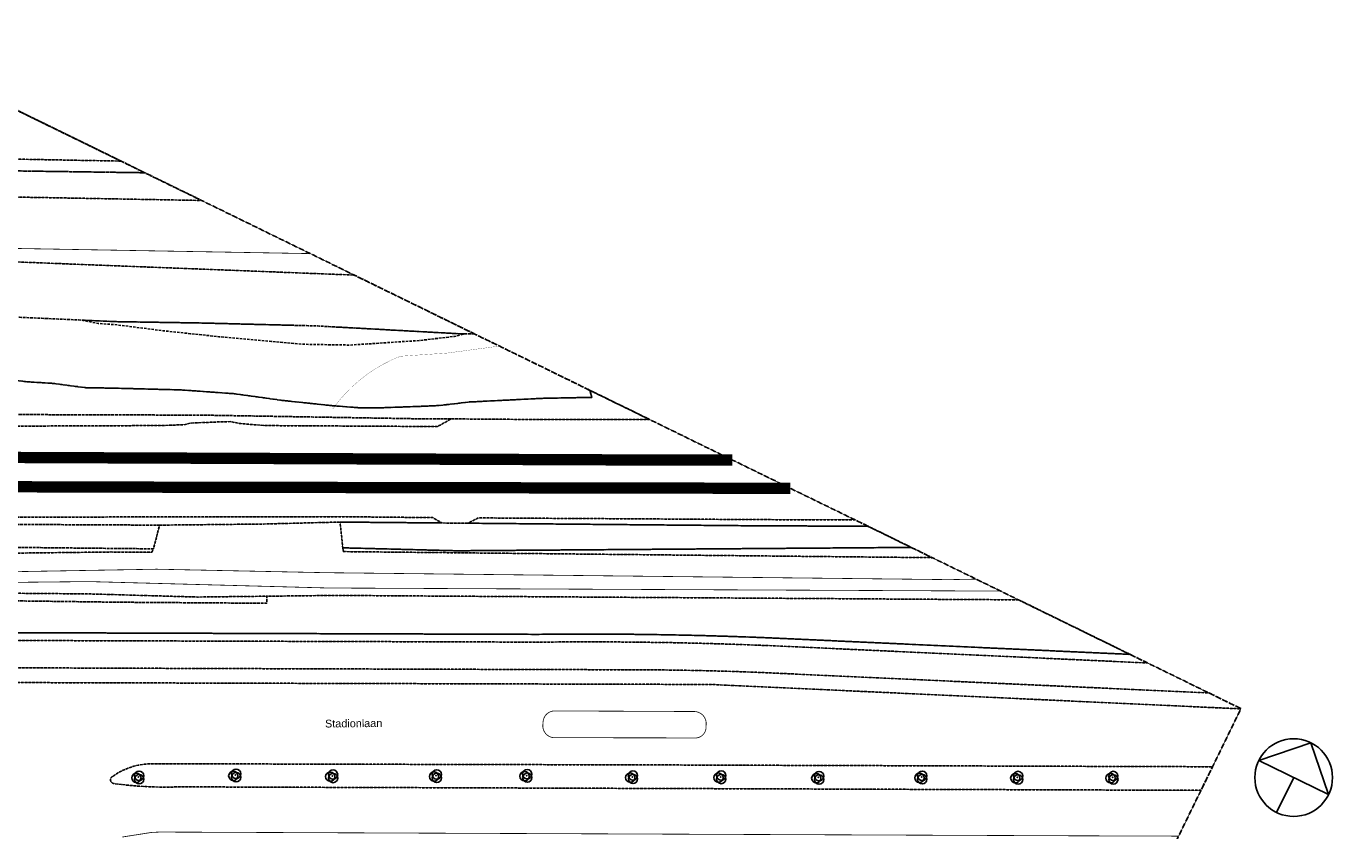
# Model space of a CAD drawing. Header units: millimetres. Extents: x -111114 to 169936, y -100721 to 166853.
# Tile 10 of 10: x 65 to 169936, y 63328 to 166853. Entities that reach past the tile are written whole.
import ezdxf

# ---------------------------------------------------------------- set-up
doc = ezdxf.new("R2010")
doc.units = ezdxf.units.MM
doc.header["$LTSCALE"] = 100
for name, pattern in [('HIDDEN', [9.525, 6.35, -3.175]), ('HIDDEN2', [4.7625, 3.175, -1.5875]), ('HIDDEN2X', [10, 5, -5])]:
    doc.linetypes.add(name, pattern=pattern)
for name, color, linetype in [('T--L9020_PAND', 1, 'Continuous'), ('T--L9033_SCHEIDING', 14, 'FENCELINE1'), ('T--L9041_ONBEGROEID', 15, 'HIDDEN2'), ('T--L9041_ONDERSTEUNENDWEGDEEL', 7, 'Continuous'), ('T--L9041_SPOOR', 9, 'HIDDEN2X'), ('T--L9041_WEGDEEL', 8, 'Continuous'), ('T--L9042_BEPLANTING', 92, 'Continuous'), ('T--L9042_Groenvoorziening', 92, 'HIDDEN2'), ('T--L9043_ONDERSTEUNENDWATERDEEL', 7, 'Continuous'), ('T--L9043_WATERDEEL', 5, 'Continuous'), ('T--T$1--_ADERS_Straatnaam', 7, 'Continuous'), ('X--L$5--_NOORDPIJL', 8, 'Continuous'), ('X--T$7--_RASTERVERDELING', 8, 'HIDDEN')]:
    doc.layers.add(name, color=color, linetype=linetype)
doc.styles.get("Standard").update_dxf_attribs({"font": 'arial.ttf'})
doc.linetypes.add('FENCELINE1', pattern='A,6.35,-2.54,[133,ltypeshp.shx,S=2.54,R=0,X=-2.54,Y=0],-2.54,25.4', length=36.83)

# ---------------------------------------------------------------- blocks, each defined once
blk = doc.blocks.new('NOORDPIJL')
at = {"flags": 128}
for points in [[(-5000, 0), (5000, 0), (0, 5000), (-5000, 0)], [(0, 0), (0, -5000)]]:
    blk.add_lwpolyline(points, dxfattribs=at)
blk.add_circle((0, 0), 5000)
blk = doc.blocks.new('VEGETATIEOBJECT')
for centre in [(-200, -200), (0, 200), (200, -200)]:
    blk.add_circle(centre, 600)
blk.add_point((0, 0))

msp = doc.modelspace()

# ---------------------------------------------------------------- linework, layer by layer
at = {"layer": 'T--L9020_PAND', "const_width": 100, "flags": 128}
msp.add_lwpolyline([(-13985, 162336), (-14216, 150008), (12255, 149512), (-13985, 162336)], dxfattribs=at)
at = {"layer": 'T--L9033_SCHEIDING', "const_width": 25, "flags": 128}
for points in [[(36618, 137605), (-10063, 138421), (-36911, 138857)], [(48229, 124392), (54281, 124804), (60974, 125701)], [(39502, 117582), (40255, 118576), (41071, 119520), (41946, 120409), (42878, 121239), (43861, 122006), (44893, 122708), (45967, 123342), (47081, 123904), (48229, 124392)], [(-59044, 93571), (-48343, 93671), (-2714, 93895), (8297, 93793), (22093, 93396), (31007, 93500)], [(31007, 93500), (39820, 93604), (123339, 93061), (127801, 93041)]]:
    msp.add_lwpolyline(points, dxfattribs=at)
at = {"layer": 'T--L9041_ONBEGROEID', "flags": 128}
for points in [[(-32108, 148685), (15320, 148014), (-23228, 166853), (-32108, 148685)], [(12255, 149512), (-14216, 150008), (-13985, 162336), (12255, 149512)]]:
    msp.add_lwpolyline(points, dxfattribs=at)
at = {"layer": 'T--L9041_ONDERSTEUNENDWEGDEEL', "const_width": 100, "flags": 128}
msp.add_lwpolyline([(86258, 75256), (86353, 75263), (86446, 75276), (86538, 75297), (86629, 75324), (86719, 75356), (86805, 75395), (86888, 75439), (86968, 75489), (87046, 75544), (87118, 75605), (87186, 75670), (87250, 75740), (87309, 75814), (87363, 75893), (87411, 75973), (87454, 76058), (87490, 76145), (87520, 76235), (87545, 76327), (87563, 76420), (87574, 76514), (87601, 77124), (87597, 77225), (87586, 77326), (87568, 77426), (87544, 77525), (87513, 77622), (87476, 77717), (87433, 77809), (87383, 77898), (87329, 77983), (87270, 78066), (87204, 78144), (87133, 78217), (87057, 78286), (86979, 78350), (86895, 78407), (86808, 78460), (86718, 78507), (86624, 78547), (86529, 78583), (86431, 78610), (86332, 78632), (86232, 78648), (86130, 78656), (68089, 78736), (67987, 78732), (67885, 78722), (67783, 78703), (67683, 78679), (67586, 78647), (67490, 78609), (67398, 78564), (67309, 78513), (67223, 78457), (67142, 78395), (67065, 78326), (66993, 78254), (66925, 78175), (66864, 78093), (66808, 78006), (66759, 77917), (66715, 77824), (66678, 77728), (66648, 77630), (66624, 77530), (66607, 77429), (66566, 76926), (66562, 76820), (66566, 76715), (66575, 76610), (66594, 76506), (66619, 76404), (66650, 76303), (66689, 76205), (66735, 76110), (66787, 76018), (66846, 75930), (66910, 75846), (66979, 75767), (67055, 75693), (67135, 75624), (67220, 75562), (67309, 75505), (67401, 75454), (67497, 75409), (67596, 75372), (67697, 75342), (67800, 75319), (67904, 75303), (68009, 75294), (86258, 75256)], dxfattribs=at)
at = {"layer": 'T--L9041_SPOOR', "const_width": 1435, "flags": 128}
for points in [[(90968, 111042), (77515, 111045), (-6175, 111381), (-50296, 111470)], [(98439, 107391), (14749, 107543), (-52123, 107733)]]:
    msp.add_lwpolyline(points, dxfattribs=at)
at = {"layer": 'T--L9041_WEGDEEL', "flags": 128}
for points, const_width in [([(-10745, 103676), (41144, 103731), (52403, 103620), (53551, 102929), (56904, 102898), (58264, 103583), (98092, 103343), (106720, 103344), (80307, 116253), (64308, 116257), (54762, 116329), (53021, 115342), (30816, 115466), (27633, 115721), (26381, 115976), (24625, 115932), (21229, 115785), (20343, 115577), (17758, 115486), (9416, 115425), (-11985, 115385)], 100), ([(90968, 111758), (77518, 111761), (-6174, 112097), (-50294, 112186)], 25), ([(90968, 110326), (77512, 110329), (-6177, 110665), (-50297, 110754)], 25), ([(98437, 106675), (14747, 106827), (-52125, 107017)], 25), ([(98440, 108107), (14751, 108259), (-52121, 108449)], 25), ([(-6949, 84307), (25110, 84191), (81438, 84018), (84143, 83983), (86848, 83931), (89553, 83861), (92257, 83775), (94961, 83671), (97663, 83550), (100365, 83413), (152332, 81052), (144443, 84907), (95764, 87140), (91507, 87301), (87248, 87431), (82990, 87527), (78730, 87591), (74470, 87624), (70211, 87623), (65951, 87591), (-6937, 87820)], 100), ([(16278, 71931), (20295, 71930), (83652, 71776), (152801, 71548), (156443, 79000), (89068, 82102), (88782, 82121), (88493, 82135), (88206, 82145), (87918, 82151), (87630, 82153), (87342, 82150), (87054, 82144), (19109, 82330), (-6955, 82399)], 100), ([(87574, 76514), (87563, 76420), (87545, 76327), (87520, 76235), (87490, 76145), (87454, 76058), (87411, 75973), (87363, 75893), (87309, 75814), (87250, 75740), (87186, 75670), (87118, 75605), (87046, 75544), (86968, 75489), (86888, 75439), (86805, 75395), (86719, 75356), (86629, 75324), (86538, 75297), (86446, 75276), (86353, 75263), (86258, 75256), (68009, 75294), (67904, 75303), (67800, 75319), (67697, 75342), (67596, 75372), (67497, 75409), (67401, 75454), (67309, 75505), (67220, 75562), (67135, 75624), (67055, 75693), (66979, 75767), (66910, 75846), (66846, 75930), (66787, 76018), (66735, 76110), (66689, 76205), (66650, 76303), (66619, 76404), (66594, 76506), (66575, 76610), (66566, 76715), (66562, 76820), (66566, 76926), (66607, 77429), (66624, 77530), (66648, 77630), (66678, 77728), (66715, 77824), (66759, 77917), (66808, 78006), (66864, 78093), (66925, 78175), (66993, 78254), (67065, 78326), (67142, 78395), (67223, 78457), (67309, 78513), (67398, 78564), (67490, 78609), (67586, 78647), (67683, 78679), (67783, 78703), (67885, 78722), (67987, 78732), (68089, 78736), (86130, 78656), (86232, 78648), (86332, 78632), (86431, 78610), (86529, 78583), (86624, 78547), (86718, 78507), (86808, 78460), (86895, 78407), (86979, 78350), (87057, 78286), (87133, 78217), (87204, 78144), (87270, 78066), (87329, 77983), (87383, 77898), (87433, 77809), (87476, 77717), (87513, 77622), (87544, 77525), (87568, 77426), (87586, 77326), (87597, 77225), (87601, 77124), (87574, 76514)], 100), ([(12257, 69266), (11303, 69391), (11271, 69397), (11239, 69405), (11208, 69416), (11177, 69429), (11148, 69444), (11119, 69460), (11093, 69479), (11066, 69500), (11042, 69522), (11019, 69546), (10999, 69572), (10978, 69598), (10961, 69627), (10946, 69655), (10932, 69686), (10920, 69717), (10911, 69748), (10905, 69780), (10899, 69813), (10896, 69845), (10896, 69879), (10898, 69912), (10901, 69944), (10907, 69977), (10916, 70008), (10927, 70040), (10940, 70070), (10954, 70100), (10970, 70129), (10989, 70156), (11010, 70182), (11032, 70207), (11055, 70230), (11080, 70251), (11107, 70270), (11135, 70288), (11164, 70303), (11669, 70638), (12197, 70936), (12743, 71198), (13306, 71421), (13884, 71605), (14472, 71748), (15069, 71851), (15672, 71912), (16278, 71931)], 100), ([(151318, 68513), (19770, 68962), (18696, 68932), (17620, 68927), (16545, 68946), (15470, 68989), (14397, 69057), (13327, 69150), (12257, 69266)], 100), ([(12406, 62490), (12512, 62513), (12618, 62534), (12724, 62553), (12831, 62571), (12938, 62588), (13045, 62604), (13152, 62618), (16158, 63091), (17218, 63143), (136124, 62655), (148436, 62617), (151318, 68513)], 100)]:
    msp.add_lwpolyline(points, dxfattribs=dict(at, const_width=const_width))
at = {"layer": 'T--L9041_WEGDEEL', "const_width": 100, "flags": 128}
msp.add_lwpolyline([(12378, 63788), (12378, 63788)], close=True, dxfattribs=at)
at = {"layer": 'T--L9042_Groenvoorziening', "flags": 128}
for points in [[(-33677, 145475), (22622, 144445), (15320, 148014), (-32108, 148685), (-33677, 145475)], [(34169, 128380), (37227, 128304), (40245, 128139), (43585, 127957), (55958, 127282), (56554, 127283), (57736, 127284), (42269, 134843), (-9323, 136848), (-37569, 137511), (-40673, 131160), (-33304, 130898), (7305, 129039), (11451, 128849), (22683, 128669), (34169, 128380)], [(57736, 127284), (56554, 127283), (55212, 126952), (50711, 126417), (41745, 125832), (35768, 125933), (24832, 126910), (17656, 127679), (11456, 128466), (9318, 128605), (7376, 129011), (7305, 129039), (-33304, 130898), (-40673, 131160), (-41525, 129417), (-41258, 129358), (-39495, 128551), (-37660, 128182), (-32448, 128250), (-30792, 128436), (-28890, 128890), (-26002, 129148), (-14154, 129718), (-7012, 129314), (-5411, 128756), (-4671, 128038), (-4134, 126839), (-3688, 125467), (-3434, 123694), (-3494, 121610), (-79, 121120), (3480, 120898), (7707, 120340), (11116, 120289), (19931, 120060), (26740, 119577), (33019, 118706), (39411, 118032), (43169, 117741), (45893, 117765), (50936, 117947), (53201, 118048), (57132, 118503), (66538, 118974), (72871, 119100), (72660, 119839), (72655, 119992), (57736, 127284)], [(-47579, 117030), (22864, 116809), (50039, 116349), (54762, 116329), (64308, 116257), (80307, 116253), (72655, 119992), (72660, 119839), (72871, 119100), (66538, 118974), (57132, 118503), (53201, 118048), (50936, 117947), (45893, 117765), (43169, 117741), (39411, 118032), (33019, 118706), (26740, 119577), (19931, 120060), (11116, 120289), (7707, 120340), (3480, 120898), (-79, 121120), (-3494, 121610), (-3434, 123694), (-3688, 125467), (-4134, 126839), (-4671, 128038), (-5411, 128756), (-7012, 129314), (-14154, 129718), (-26002, 129148), (-28890, 128890), (-30792, 128436), (-32448, 128250), (-37660, 128182), (-39495, 128551), (-41258, 129358), (-41525, 129417), (-47579, 117030)], [(40245, 128139), (37227, 128304), (34169, 128380), (22683, 128669), (11451, 128849), (7305, 129039), (7376, 129011), (9318, 128605), (11456, 128466), (17656, 127679), (24832, 126910), (35768, 125933), (41745, 125832), (50711, 126417), (55212, 126952), (56554, 127283), (55958, 127282), (43585, 127957), (40245, 128139)], [(9416, 115425), (17758, 115486), (20343, 115577), (21229, 115785), (24625, 115932), (26381, 115976), (27633, 115721), (30816, 115466), (53021, 115342), (54762, 116329), (50039, 116349), (22864, 116809), (-47579, 117030), (-48278, 115600), (-16173, 115664), (-15202, 116147), (-13137, 116189), (-11985, 115385), (9416, 115425)], [(17216, 102650), (30597, 102793), (40461, 103047), (53551, 102929), (52403, 103620), (41144, 103731), (-10745, 103676), (-13348, 102802), (17216, 102650)], [(-55729, 100353), (16425, 99600), (17216, 102650), (-13348, 102802), (-15949, 102825), (-54308, 103262), (-55729, 100353)], [(40802, 99731), (55542, 99352), (114003, 99784), (108436, 102505), (92768, 102575), (56904, 102898), (53551, 102929), (40461, 103047), (40802, 99731)], [(56904, 102898), (92768, 102575), (108436, 102505), (106720, 103344), (98092, 103343), (58264, 103583), (56904, 102898)], [(16220, 99157), (16425, 99600), (-55729, 100353), (-56691, 98385), (10987, 99194), (16220, 99157)], [(55542, 99352), (40802, 99731), (40853, 99244), (116710, 98461), (114003, 99784), (55542, 99352)], [(127801, 93041), (123339, 93061), (39820, 93604), (31007, 93500), (31019, 92593), (12038, 92727), (-3559, 92931), (-32638, 93310), (-59295, 93056), (-61188, 89184), (-55656, 89102), (-54177, 89084), (-52863, 89069), (-51383, 89052), (-50070, 89038), (-48590, 89022), (-47277, 89009), (-45797, 88995), (-44484, 88982), (-43004, 88969), (-41691, 88958), (-40210, 88947), (-38898, 88937), (-37418, 88927), (-36104, 88918), (-34624, 88908), (65950, 88591), (66811, 88600), (67112, 88602), (67973, 88610), (68273, 88612), (69135, 88618), (69435, 88619), (70296, 88623), (70596, 88625), (71458, 88627), (71758, 88627), (72620, 88627), (72920, 88626), (73781, 88625), (74081, 88624), (74944, 88621), (75243, 88620), (76105, 88615), (76405, 88613), (77267, 88606), (77567, 88604), (78429, 88594), (78729, 88591), (79590, 88581), (79890, 88577), (80752, 88565), (81052, 88560), (81913, 88546), (82214, 88541), (83074, 88526), (83375, 88520), (84236, 88502), (84536, 88495), (85398, 88476), (85698, 88470), (86559, 88448), (86859, 88441), (87721, 88417), (88021, 88410), (88881, 88385), (89182, 88376), (90043, 88350), (90343, 88340), (91204, 88312), (91504, 88302), (92366, 88272), (92665, 88261), (93526, 88229), (93826, 88218), (94687, 88185), (94987, 88173), (95848, 88137), (142183, 86012), (127801, 93041)], [(-59295, 93056), (-32638, 93310), (-3559, 92931), (12038, 92727), (31019, 92593), (31007, 93500), (22093, 93396), (8297, 93793), (-2714, 93895), (-48343, 93671), (-59044, 93571), (-59295, 93056)], [(142183, 86012), (95848, 88137), (94987, 88173), (94687, 88185), (93826, 88218), (93526, 88229), (92665, 88261), (92366, 88272), (91504, 88302), (91204, 88312), (90343, 88340), (90043, 88350), (89182, 88376), (88881, 88385), (88021, 88410), (87721, 88417), (86859, 88441), (86559, 88448), (85698, 88470), (85398, 88476), (84536, 88495), (84236, 88502), (83375, 88520), (83074, 88526), (82214, 88541), (81913, 88546), (81052, 88560), (80752, 88565), (79890, 88577), (79590, 88581), (78729, 88591), (78429, 88594), (77567, 88604), (77267, 88606), (76405, 88613), (76105, 88615), (75243, 88620), (74944, 88621), (74081, 88624), (73781, 88625), (72920, 88626), (72620, 88627), (71758, 88627), (71458, 88627), (70596, 88625), (70296, 88623), (69435, 88619), (69135, 88618), (68273, 88612), (67973, 88610), (67112, 88602), (66811, 88600), (65950, 88591), (-34624, 88908), (-36104, 88918), (-37418, 88927), (-38898, 88937), (-40210, 88947), (-41691, 88958), (-43004, 88969), (-44484, 88982), (-45797, 88995), (-47277, 89009), (-48590, 89022), (-50070, 89038), (-51383, 89052), (-52863, 89069), (-54177, 89084), (-55656, 89102), (-61188, 89184), (-61673, 88191), (-55775, 88104), (-52751, 88067), (-49728, 88033), (-46705, 88003), (-43682, 87975), (-40659, 87950), (-37635, 87928), (-34612, 87908), (-6937, 87820), (65951, 87591), (70211, 87623), (74470, 87624), (78730, 87591), (82990, 87527), (87248, 87431), (91507, 87301), (95764, 87140), (144443, 84907), (142183, 86012)], [(-41564, 82490), (-6955, 82399), (19109, 82330), (87054, 82144), (87342, 82150), (87630, 82153), (87918, 82151), (88206, 82145), (88493, 82135), (88782, 82121), (89068, 82102), (156443, 79000), (156460, 79034), (152332, 81052), (100365, 83413), (97663, 83550), (94961, 83671), (92257, 83775), (89553, 83861), (86848, 83931), (84143, 83983), (81438, 84018), (25110, 84191), (-6949, 84307), (-41005, 84430), (-41080, 84422), (-41154, 84409), (-41227, 84391), (-41299, 84368), (-41369, 84341), (-41436, 84309), (-41502, 84273), (-41565, 84232), (-41625, 84187), (-41682, 84139), (-41737, 84087), (-41787, 84031), (-41834, 83973), (-41876, 83910), (-41915, 83847), (-41949, 83779), (-41980, 83710), (-42004, 83640), (-42025, 83567), (-42042, 82978), (-42040, 82943), (-42035, 82908), (-42027, 82873), (-42017, 82839), (-42005, 82805), (-41990, 82772), (-41972, 82741), (-41954, 82711), (-41932, 82682), (-41910, 82655), (-41884, 82630), (-41858, 82606), (-41829, 82585), (-41799, 82565), (-41769, 82547), (-41736, 82532), (-41704, 82519), (-41669, 82508), (-41635, 82500), (-41599, 82493), (-41564, 82490)], [(11164, 70303), (11135, 70288), (11107, 70270), (11080, 70251), (11055, 70230), (11032, 70207), (11010, 70182), (10989, 70156), (10970, 70129), (10954, 70100), (10940, 70070), (10927, 70040), (10916, 70008), (10907, 69977), (10901, 69944), (10898, 69912), (10896, 69879), (10896, 69845), (10899, 69813), (10905, 69780), (10911, 69748), (10920, 69717), (10932, 69686), (10946, 69655), (10961, 69627), (10978, 69598), (10999, 69572), (11019, 69546), (11042, 69522), (11066, 69500), (11093, 69479), (11119, 69460), (11148, 69444), (11177, 69429), (11208, 69416), (11239, 69405), (11271, 69397), (11303, 69391), (12257, 69266), (13327, 69150), (14397, 69057), (15470, 68989), (16545, 68946), (17620, 68927), (18696, 68932), (19770, 68962), (151318, 68513), (152801, 71548), (83652, 71776), (20295, 71930), (16278, 71931), (15672, 71912), (15069, 71851), (14472, 71748), (13884, 71605), (13306, 71421), (12743, 71198), (12197, 70936), (11669, 70638), (11164, 70303)]]:
    msp.add_lwpolyline(points, dxfattribs=at)
at = {"layer": 'T--L9043_ONDERSTEUNENDWATERDEEL', "const_width": 100, "flags": 128}
for points in [[(-37569, 137511), (-9323, 136848), (42269, 134843), (36618, 137605), (-10063, 138421), (-36911, 138857), (-37569, 137511)], [(-59044, 93571), (-48343, 93671), (-2714, 93895), (8297, 93793), (22093, 93396), (31007, 93500), (39820, 93604), (123339, 93061), (127801, 93041), (116710, 98461), (40853, 99244), (40802, 99731), (40461, 103047), (30597, 102793), (17216, 102650), (16425, 99600), (16220, 99157), (10987, 99194), (-56691, 98385), (-59044, 93571)], [(-58019, 95668), (16835, 96979), (38647, 96530), (118920, 95635), (122358, 95701), (125512, 94160), (38946, 94558), (8110, 95385), (-48560, 94789), (-58448, 94791), (-58019, 95668)]]:
    msp.add_lwpolyline(points, dxfattribs=at)
at = {"layer": 'T--L9043_WATERDEEL', "const_width": 100, "flags": 128}
for points in [[(22622, 144445), (-33677, 145475), (-36911, 138857), (-10063, 138421), (36618, 137605), (22622, 144445)], [(122358, 95701), (118920, 95635), (38647, 96530), (16835, 96979), (-58019, 95668), (-58448, 94791), (-48560, 94789), (8110, 95385), (38946, 94558), (125512, 94160), (122358, 95701)]]:
    msp.add_lwpolyline(points, dxfattribs=at)
at = {"layer": 'X--T$7--_RASTERVERDELING', "flags": 128}
msp.add_lwpolyline([(-111047, -12835), (68641, -100654), (156460, 79034), (-23228, 166853), (-111047, -12835)], dxfattribs=at)

# ---------------------------------------------------------------- block references
at = {"layer": 'T--L9042_BEPLANTING', "rotation": 333.953832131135}
for p in [(26979, 70471), (39462, 70364), (52824, 70381), (64475, 70414), (14493, 70213), (78085, 70240), (89447, 70236), (102046, 70168), (115329, 70213), (127671, 70180), (139937, 70183)]:
    msp.add_blockref('VEGETATIEOBJECT', p, dxfattribs=at)
at = {"layer": 'X--L$5--_NOORDPIJL', "rotation": 333.953832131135}
msp.add_blockref('NOORDPIJL', (163249, 70151), dxfattribs=at)

# ---------------------------------------------------------------- texts
at = {"layer": 'T--T$1--_ADERS_Straatnaam', "insert": (42208, 77128), "char_height": 1000, "width": 7436.25, "attachment_point": 5, "rotation": 0.55383}
msp.add_mtext('Stadionlaan', dxfattribs=at)

doc.saveas('drawing.dxf')
